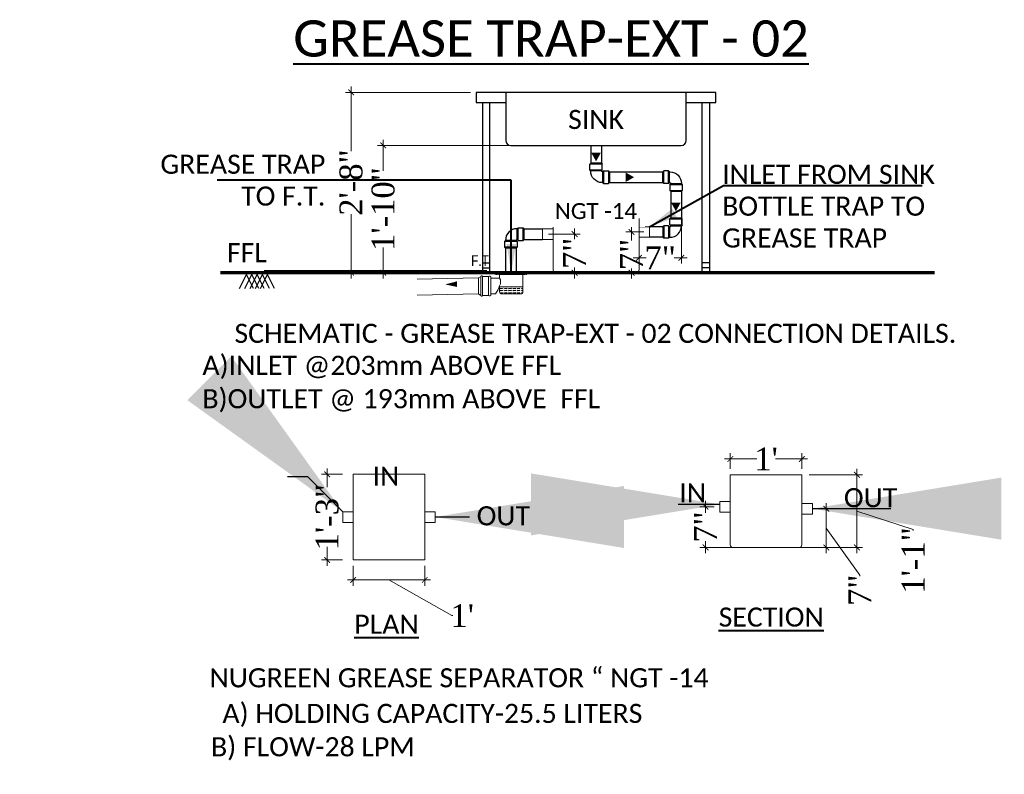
# Model space of a CAD drawing. Header units: inches. Extents: x 113025 to 158499, y 12149 to 30915.
# Tile 14 of 167: x 122670 to 122842, y 22923 to 23055. Entities that reach past the tile are written whole.
import ezdxf
from ezdxf.enums import TextEntityAlignment as Align

# ---------------------------------------------------------------- set-up
doc = ezdxf.new("R2010")
doc.units = ezdxf.units.IN
doc.header["$MEASUREMENT"] = 0
doc.header["$PDMODE"] = 34
doc.linetypes.add('ACAD_ISO11W100', pattern=[33, 12, -3, 12, -3, 0, -3])
for name, color, linetype, lineweight in [('A-TEXTS', 4, 'Continuous', 0), ('Flow Direction', 1, 'Continuous', 0), ('GREASE TRAP', 6, 'Continuous', 5), ('JMT SOIL PIPE', 4, 'Continuous', 0), ('JMT-P-WASTE', 3, 'Continuous', 0), ('P-Waste', 4, 'ACAD_ISO11W100', 0), ('P2 WASTE', 3, 'Continuous', 0), ('PP-DIM', 7, 'Continuous', 20), ('PP-DWS', 5, 'Continuous', 25), ('PP-TEXT', 7, 'Continuous', 40), ('PP-Waste Pipe', 3, 'Continuous', 25)]:
    doc.layers.add(name, color=color, linetype=linetype, lineweight=lineweight)
doc.layers.add('Cold Hot Water', color=8, linetype='Continuous')
doc.styles.add('PDF Arial', font='calibri.ttf')
doc.styles.get("Standard").update_dxf_attribs({"font": 'arial.ttf', "height": 6})
doc.styles.add('TIMES NEW ROMAN', font='times.ttf')
doc.styles.add('WMF-Arial1', font='arial.ttf')
doc.dimstyles.new('Copy of Standard', dxfattribs={"dimtxt": 60, "dimasz": 33, "dimexe": 15, "dimexo": 15, "dimgap": 15, "dimtad": 1, "dimtoh": 1, "dimdec": 0, "dimzin": 0, "dimdsep": 46, "dimtxsty": 'Standard', "dimcen": 0.09, "dimclrd": 256, "dimclre": 256, "dimclrt": 256, "dimadec": 0, "dimazin": 0, "dimtfac": 1, "dimtdec": 0, "dimtofl": 0, "dimtmove": 0, "dimatfit": 3, "dimfxl": 1, "dimtolj": 1, "dimtzin": 0, "dimlwd": -1, "dimlwe": -1, "dimarcsym": 0})
doc.dimstyles.new('PP-DIM', dxfattribs={"dimtxt": 4, "dimasz": 1, "dimexe": 1, "dimexo": 1, "dimgap": 0.09, "dimtad": 0, "dimdec": 0, "dimzin": 0, "dimdsep": 46, "dimlunit": 4, "dimtxsty": 'TIMES NEW ROMAN', "dimblk": 'ARCHTICK', "dimcen": 0.09, "dimdle": 1, "dimclrd": 256, "dimclre": 256, "dimclrt": 256, "dimadec": 0, "dimazin": 0, "dimtfac": 1, "dimtdec": 4, "dimtofl": 0, "dimtmove": 1, "dimatfit": 3, "dimfxl": 1, "dimtolj": 1, "dimtzin": 0, "dimlwd": -1, "dimlwe": -1, "dimarcsym": 0})

# ---------------------------------------------------------------- blocks, each defined once
blk = doc.blocks.new('_ArchTick')
at = {"color": 0, "linetype": 'ByBlock', "const_width": 0.15}
blk.add_lwpolyline([(-0.5, -0.5), (0.5, 0.5)], dxfattribs=at)
blk = doc.blocks.new('*D569')
at = {"layer": 'Defpoints', "color": 0, "transparency": 16777216}
for p in [(122749.76, 23041.84), (122727.9, 23010.32), (122749.76, 23010.32)]:
    blk.add_point(p, dxfattribs=at)
at = {"layer": 'PP-DIM', "transparency": 16777216}
for p, q in [((122727.9, 23042.84), (122727.9, 23031.59)), ((122748.76, 23041.84), (122726.9, 23041.84)), ((122727.9, 23009.32), (122727.9, 23020.58)), ((122748.76, 23010.32), (122726.9, 23010.32))]:
    blk.add_line(p, q, dxfattribs=at)
for p, rotation in [((122727.9, 23041.84), 90), ((122727.9, 23010.32), 270)]:
    blk.add_blockref('_ArchTick', p, dxfattribs=dict(at, rotation=rotation))
at = {"layer": 'PP-DIM', "transparency": 16777216, "insert": (122727.9, 23026.08), "char_height": 4, "attachment_point": 5, "rotation": 90, "style": 'TIMES NEW ROMAN'}
blk.add_mtext('\\A1;2\'-8"', dxfattribs=at)
blk = doc.blocks.new('*D570')
at = {"layer": 'Defpoints', "color": 0, "transparency": 16777216}
for p in [(122762.71, 23032.57), (122733.5, 23010.32), (122765.96, 23010.32)]:
    blk.add_point(p, dxfattribs=at)
at = {"layer": 'PP-DIM', "transparency": 16777216}
for p, q in [((122761.71, 23032.57), (122732.5, 23032.57)), ((122733.5, 23033.57), (122733.5, 23028.14)), ((122733.5, 23009.32), (122733.5, 23014.75)), ((122764.96, 23010.32), (122732.5, 23010.32))]:
    blk.add_line(p, q, dxfattribs=at)
for p, rotation in [((122733.5, 23032.57), 90), ((122733.5, 23010.32), 270)]:
    blk.add_blockref('_ArchTick', p, dxfattribs=dict(at, rotation=rotation))
at = {"layer": 'PP-DIM', "transparency": 16777216, "insert": (122733.5, 23021.45), "char_height": 4, "attachment_point": 5, "rotation": 90, "style": 'TIMES NEW ROMAN'}
blk.add_mtext('\\A1;1\'-10"', dxfattribs=at)
blk = doc.blocks.new('*D571')
at = {"layer": 'Defpoints', "color": 0, "transparency": 16777216}
for p in [(122727.37, 22975.1), (122723.72, 22960.12), (122727.37, 22960.12)]:
    blk.add_point(p, dxfattribs=at)
at = {"layer": 'PP-DIM', "transparency": 16777216}
for p, q in [((122723.72, 22976.1), (122723.72, 22972.83)), ((122726.37, 22975.1), (122722.72, 22975.1)), ((122723.72, 22959.12), (122723.72, 22962.39)), ((122726.37, 22960.12), (122722.72, 22960.12))]:
    blk.add_line(p, q, dxfattribs=at)
for p, rotation in [((122723.72, 22975.1), 90), ((122723.72, 22960.12), 270)]:
    blk.add_blockref('_ArchTick', p, dxfattribs=dict(at, rotation=rotation))
at = {"layer": 'PP-DIM', "transparency": 16777216, "insert": (122723.72, 22967.61), "char_height": 4, "attachment_point": 5, "rotation": 90, "style": 'TIMES NEW ROMAN'}
blk.add_mtext('\\A1;1\'-3"', dxfattribs=at)
blk = doc.blocks.new('*D572')
at = {"layer": 'Defpoints', "color": 0, "transparency": 16777216}
for p in [(122728.26, 22960.12), (122740.76, 22960.12), (122740.76, 22956.62)]:
    blk.add_point(p, dxfattribs=at)
at = {"layer": 'PP-DIM', "transparency": 16777216}
for p, q in [((122728.26, 22959.12), (122728.26, 22955.62)), ((122740.76, 22959.12), (122740.76, 22955.62)), ((122727.26, 22956.62), (122741.76, 22956.62)), ((122745.51, 22950.39), (122734.51, 22956.62)), ((122745.69, 22950.39), (122745.51, 22950.39))]:
    blk.add_line(p, q, dxfattribs=at)
at = {"layer": 'PP-DIM', "transparency": 16777216, "rotation": 180}
blk.add_blockref('_ArchTick', (122728.26, 22956.62), dxfattribs=at)
at = {"layer": 'PP-DIM', "transparency": 16777216}
blk.add_blockref('_ArchTick', (122740.76, 22956.62), dxfattribs=at)
at = {"layer": 'PP-DIM', "transparency": 16777216, "insert": (122747.31, 22950.39), "char_height": 4, "attachment_point": 5, "style": 'TIMES NEW ROMAN'}
blk.add_mtext("\\A1;1'", dxfattribs=at)
blk = doc.blocks.new('*D573')
at = {"layer": 'Defpoints', "color": 0, "transparency": 16777216}
for p in [(122806.63, 22977.77), (122794.14, 22975.02), (122806.63, 22975.02)]:
    blk.add_point(p, dxfattribs=at)
at = {"layer": 'PP-DIM', "transparency": 16777216}
for p, q in [((122793.14, 22977.77), (122798.76, 22977.77)), ((122794.14, 22976.02), (122794.14, 22978.77)), ((122807.63, 22977.77), (122802.01, 22977.77)), ((122806.63, 22976.02), (122806.63, 22978.77))]:
    blk.add_line(p, q, dxfattribs=at)
at = {"layer": 'PP-DIM', "transparency": 16777216, "rotation": 180}
blk.add_blockref('_ArchTick', (122794.14, 22977.77), dxfattribs=at)
at = {"layer": 'PP-DIM', "transparency": 16777216}
blk.add_blockref('_ArchTick', (122806.63, 22977.77), dxfattribs=at)
at = {"layer": 'PP-DIM', "transparency": 16777216, "insert": (122800.39, 22977.77), "char_height": 4, "attachment_point": 5, "style": 'TIMES NEW ROMAN'}
blk.add_mtext("\\A1;1'", dxfattribs=at)
blk = doc.blocks.new('*D574')
at = {"layer": 'Defpoints', "color": 0, "transparency": 16777216}
for p in [(122806.93, 22975.02), (122806.93, 22962.31), (122816.26, 22962.31)]:
    blk.add_point(p, dxfattribs=at)
at = {"layer": 'PP-DIM', "transparency": 16777216}
for p, q in [((122816.26, 22976.02), (122816.26, 22961.31)), ((122807.93, 22975.02), (122817.26, 22975.02)), ((122826.07, 22965.44), (122816.26, 22968.67)), ((122826.07, 22965.26), (122826.07, 22965.44)), ((122807.93, 22962.31), (122817.26, 22962.31))]:
    blk.add_line(p, q, dxfattribs=at)
for p, rotation in [((122816.26, 22975.02), 90), ((122816.26, 22962.31), 270)]:
    blk.add_blockref('_ArchTick', p, dxfattribs=dict(at, rotation=rotation))
at = {"layer": 'PP-DIM', "transparency": 16777216, "insert": (122826.07, 22960.04), "char_height": 4, "attachment_point": 5, "rotation": 90, "style": 'TIMES NEW ROMAN'}
blk.add_mtext('\\A1;1\'-1"', dxfattribs=at)
blk = doc.blocks.new('*D587')
at = {"layer": 'Defpoints', "color": 0, "transparency": 16777216}
for p in [(122792.3, 22969.43), (122789.81, 22962.31), (122795.84, 22962.31)]:
    blk.add_point(p, dxfattribs=at)
at = {"layer": 'PP-DIM', "transparency": 16777216}
for p, q in [((122789.81, 22970.43), (122789.81, 22968.33)), ((122791.3, 22969.43), (122788.81, 22969.43)), ((122794.84, 22962.31), (122788.81, 22962.31)), ((122789.81, 22961.31), (122789.81, 22963.4))]:
    blk.add_line(p, q, dxfattribs=at)
for p, rotation in [((122789.81, 22969.43), 90), ((122789.81, 22962.31), 270)]:
    blk.add_blockref('_ArchTick', p, dxfattribs=dict(at, rotation=rotation))
at = {"layer": 'PP-DIM', "transparency": 16777216, "insert": (122789.81, 22965.87), "char_height": 4, "attachment_point": 5, "rotation": 90, "style": 'TIMES NEW ROMAN'}
blk.add_mtext('\\A1;7"', dxfattribs=at)
blk = doc.blocks.new('*D588')
at = {"layer": 'Defpoints', "color": 0, "transparency": 16777216}
for p in [(122808.47, 22969.06), (122804.8, 22962.31), (122810.91, 22962.31)]:
    blk.add_point(p, dxfattribs=at)
at = {"layer": 'PP-DIM', "transparency": 16777216}
for p, q in [((122809.47, 22969.06), (122811.91, 22969.06)), ((122810.91, 22970.06), (122810.91, 22961.31)), ((122816.78, 22957.47), (122810.91, 22965.68)), ((122805.8, 22962.31), (122811.91, 22962.31)), ((122816.78, 22957.29), (122816.78, 22957.47))]:
    blk.add_line(p, q, dxfattribs=at)
for p, rotation in [((122810.91, 22969.06), 90), ((122810.91, 22962.31), 270)]:
    blk.add_blockref('_ArchTick', p, dxfattribs=dict(at, rotation=rotation))
at = {"layer": 'PP-DIM', "transparency": 16777216, "insert": (122816.78, 22954.83), "char_height": 4, "attachment_point": 5, "rotation": 90, "style": 'TIMES NEW ROMAN'}
blk.add_mtext('\\A1;7"', dxfattribs=at)
blk = doc.blocks.new('BEND 90-PP')
for p, q in [((-143.9, 124.6), (-137, 131.5)), ((-55.2, 124.6), (-143.9, 124.6)), ((-143.9, 89.9), (-143.9, 124.6)), ((-55.2, 89.9), (-143.9, 89.9)), ((-143.9, 89.9), (-137, 83.1)), ((-62, 131.5), (-137, 131.5)), ((-62, 83.1), (-137, 83.1)), ((-137, 80.7), (-137, 83.1)), ((-62, 131.5), (-55.2, 124.6)), ((-62, 83.1), (-55.2, 89.9)), ((-55.2, 89.9), (-55.2, 124.6)), ((-48.4, 81.8), (-55.2, 75)), ((-55.2, 75), (-55.2, 0)), ((-48.4, 81.8), (-48.4, -6.8)), ((-48.4, 81.8), (-6.8, 81.8)), ((-6.8, 81.8), (-6.8, -6.8)), ((0, 75), (-6.8, 81.8)), ((0, 75), (0, 0)), ((0, 75), (0, 0)), ((-48.4, -6.8), (-55.2, 0)), ((-6.8, -6.8), (0, 0)), ((-48.4, -6.8), (-6.8, -6.8))]:
    blk.add_line(p, q)
for centre, radius, start, end in [((-57.2, 79.9), 79.9, 179.41802, 271.37897), ((-53.4, 83.4), 8.64, 182.62253, 258.08047)]:
    blk.add_arc(centre, radius, start, end)
blk = doc.blocks.new('RHEHFTH')
at = {"layer": 'JMT SOIL PIPE', "linetype": 'Continuous', "ltscale": 2}
h = blk.add_hatch(dxfattribs=at)
h.set_pattern_fill('FLEX', color=4, scale=25.42805, style=0)
h.set_pattern_definition([(7e-15, (-5263673.425, 1425952.74), (0, 19.0710374), [19.0710374, -19.0710374]), (45, (-5263654.354, 1425952.74), (1e-15, 19.071037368), [4.76775935, -17.43500107, 4.76775935, -26.97051977])])
edge = h.paths.add_edge_path()
edge.add_line((419343.4, 116212.2), (419343.4, 116166.6))
edge.add_ellipse((419362.5, 116166.6), major_axis=(13.5, 13.5), ratio=1, start_angle=135, end_angle=225)
edge.add_line((419362.5, 116147.5), (419534.1, 116147.5))
edge.add_ellipse((419534.1, 116166.6), major_axis=(-13.5, 13.5), ratio=1, start_angle=135, end_angle=225)
edge.add_line((419553.2, 116166.6), (419553.2, 116212.2))
edge.add_line((419553.2, 116212.2), (419343.4, 116212.2))
at = {"color": 7}
for p, q in [((419499.2, 116326.8), (419334, 116326.8)), ((419489.7, 116338.2), (419407.1, 116338.2))]:
    blk.add_line(p, q, dxfattribs=at)
at = {"layer": 'JMT-P-WASTE'}
for p, q in [((419343.4, 116319.2), (419343.4, 116290.5)), ((419553.2, 116319.2), (419553.2, 116166.6)), ((419343.4, 116290.5), (419265.4, 116290.5)), ((419343.4, 116220.5), (419343.4, 116166.6)), ((419305.3, 116147.5), (419265.4, 116147.5)), ((419534.1, 116147.5), (419362.5, 116147.5))]:
    blk.add_line(p, q, dxfattribs=at)
at = {"layer": 'JMT-P-WASTE', "color": 3}
blk.add_line((419549.4, 116323), (419347.2, 116323), dxfattribs=at)
at = {"layer": 'JMT-P-WASTE', "color": 8}
blk.add_line((419553.2, 116212.2), (419343.4, 116212.2), dxfattribs=at)
at = {"layer": 'JMT-P-WASTE', "color": 1}
blk.add_lwpolyline([(418853, 116233.6, 0, 50.3, 0), (418960.8, 116235.5, 50.3, 50.3, 0)], format="xyseb", dxfattribs=at)
at = {"layer": 'JMT-P-WASTE', "color": 3}
for centre, start, end in [((419347.2, 116319.2), 90, 180), ((419549.4, 116319.2), 0, 90)]:
    blk.add_arc(centre, 3.81, start, end, dxfattribs=at)
at = {"layer": 'JMT-P-WASTE'}
for centre, radius, start, end in [((418970.8, 116368.8), 401, 326.50713, 338.28955), ((419274.9, 116255.5), 77, 332.9157, 27.0843), ((419362.5, 116166.6), 19.1, 180, 270), ((419534.1, 116166.6), 19.1, 270, 0)]:
    blk.add_arc(centre, radius, start, end, dxfattribs=at)
at = {"layer": 'P-Waste', "color": 3}
for p, q in [((419344.4, 116338.2), (419344.4, 116337.3)), ((419344.4, 116337.3), (419368.8, 116337.3)), ((419546, 116337.3), (419521.6, 116337.3)), ((419546, 116338.2), (419546, 116337.3))]:
    blk.add_line(p, q, dxfattribs=at)
blk.add_lwpolyline([(419521.5, 116338.2), (419588.2, 116338.2), (419588.2, 116323), (419302.2, 116323), (419302.2, 116338.2), (419368.9, 116338.2)], dxfattribs=at)
blk.add_arc((419445.2, 116586.2), 259.4, 252.89795, 287.10205, dxfattribs=at)
at = {"layer": 'P2 WASTE'}
for p, q in [((419153.6, 116291.2), (418602.2, 116279.9)), ((419174.4, 116303.5), (419153.6, 116291.2)), ((419153.6, 116148.2), (419153.6, 116291.2)), ((419174.4, 116303.5), (419174.4, 116134.4)), ((419190, 116303.5), (419190, 116134.4)), ((419243.9, 116303.5), (419190, 116303.5)), ((419243.9, 116303.5), (419243.9, 116134.4)), ((419153.6, 116148.2), (418602.2, 116136.8)), ((419174.4, 116134.4), (419153.6, 116148.2)), ((419243.9, 116134.4), (419190, 116134.4))]:
    blk.add_line(p, q, dxfattribs=at)
blk.add_lwpolyline([(419265.4, 116295.7), (419265.4, 116219.7), (419265.4, 116142.2)], dxfattribs=at)
for centre, radius, start, end in [((419182.2, 116303.5), 7.8, 0, 180), ((419253.7, 116297), 11.8, 353.65981, 146.48484), ((419182.2, 116134.4), 7.8, 180, 0), ((419253.7, 116140.9), 11.8, 213.51516, 6.34019)]:
    blk.add_arc(centre, radius, start, end, dxfattribs=at)
at = {"layer": 'A-TEXTS', "style": 'WMF-Arial1', "width": 0.8}
blk.add_text('F.T', height=95.36, rotation=359.99867, dxfattribs=at).set_placement((419087.3, 116399.9, 0))
blk = doc.blocks.new('*D589')
at = {"layer": 'Defpoints', "color": 0, "transparency": 16777216}
for p in [(122780.02, 23017.44), (122776.89, 23010.32), (122780.02, 23010.32)]:
    blk.add_point(p, dxfattribs=at)
at = {"layer": 'PP-DIM', "transparency": 16777216}
for p, q in [((122779.02, 23017.44), (122775.89, 23017.44)), ((122776.89, 23018.44), (122776.89, 23015.98)), ((122779.02, 23010.32), (122775.89, 23010.32)), ((122776.89, 23009.32), (122776.89, 23011.05))]:
    blk.add_line(p, q, dxfattribs=at)
for p, rotation in [((122776.89, 23017.44), 90), ((122776.89, 23010.32), 270)]:
    blk.add_blockref('_ArchTick', p, dxfattribs=dict(at, rotation=rotation))
at = {"layer": 'PP-DIM', "transparency": 16777216, "insert": (122776.89, 23013.51), "char_height": 4, "attachment_point": 5, "rotation": 90, "style": 'TIMES NEW ROMAN'}
blk.add_mtext('\\A1;7"', dxfattribs=at)
blk = doc.blocks.new('*D590')
at = {"layer": 'Defpoints', "color": 0, "transparency": 16777216}
for p in [(122761.36, 23017.07), (122761.36, 23010.32), (122766.94, 23010.32)]:
    blk.add_point(p, dxfattribs=at)
at = {"layer": 'PP-DIM', "transparency": 16777216}
for p, q in [((122762.36, 23017.07), (122767.94, 23017.07)), ((122766.94, 23018.07), (122766.94, 23016.16)), ((122762.36, 23010.32), (122767.94, 23010.32)), ((122766.94, 23009.32), (122766.94, 23011.23))]:
    blk.add_line(p, q, dxfattribs=at)
for p, rotation in [((122766.94, 23017.07), 90), ((122766.94, 23010.32), 270)]:
    blk.add_blockref('_ArchTick', p, dxfattribs=dict(at, rotation=rotation))
at = {"layer": 'PP-DIM', "transparency": 16777216, "insert": (122766.94, 23013.7), "char_height": 4, "attachment_point": 5, "rotation": 90, "style": 'TIMES NEW ROMAN'}
blk.add_mtext('\\A1;7"', dxfattribs=at)
blk = doc.blocks.new('*D591')
at = {"layer": 'Defpoints', "color": 0, "transparency": 16777216}
for p in [(122778.19, 23020.81), (122785.59, 23020.81), (122778.19, 23012.93)]:
    blk.add_point(p, dxfattribs=at)
at = {"layer": 'PP-DIM', "transparency": 16777216}
for p, q in [((122778.19, 23019.81), (122778.19, 23011.93)), ((122785.59, 23019.81), (122785.59, 23011.93)), ((122777.19, 23012.93), (122779.42, 23012.93)), ((122786.59, 23012.93), (122784.36, 23012.93))]:
    blk.add_line(p, q, dxfattribs=at)
at = {"layer": 'PP-DIM', "transparency": 16777216, "rotation": 180}
blk.add_blockref('_ArchTick', (122778.19, 23012.93), dxfattribs=at)
at = {"layer": 'PP-DIM', "transparency": 16777216}
blk.add_blockref('_ArchTick', (122785.59, 23012.93), dxfattribs=at)
at = {"layer": 'PP-DIM', "transparency": 16777216, "insert": (122781.89, 23012.93), "char_height": 4, "attachment_point": 5, "style": 'TIMES NEW ROMAN'}
blk.add_mtext('\\A1;7"', dxfattribs=at)

msp = doc.modelspace()

# ---------------------------------------------------------------- linework, layer by layer
at = {"color": 0}
for p, q in [((122749.76, 23041.84, -2910190.09), (122749.76, 23040.1, -2910190.09)), ((122791.62, 23041.84, -2910190.09), (122749.76, 23041.84, -2910190.09)), ((122754.93, 23041.84, -2910190.09), (122754.93, 23033.44, -2910190.09)), ((122786.45, 23033.32, -2910190.09), (122786.45, 23041.84, -2910190.09)), ((122791.62, 23040.1, -2910190.09), (122791.62, 23041.84, -2910190.09)), ((122749.76, 23040.1, -2910190.09), (122754.93, 23040.1, -2910190.09)), ((122750.85, 23040.1, -2910190.09), (122750.85, 23010.32, -2910190.09)), ((122752.15, 23014.69, -2910190.09), (122752.15, 23040.1, -2910190.09)), ((122786.45, 23040.1, -2910190.09), (122791.62, 23040.1, -2910190.09)), ((122789.22, 23010.32, -2910190.09), (122789.22, 23040.1, -2910190.09)), ((122790.53, 23040.1, -2910190.09), (122790.53, 23010.32, -2910190.09)), ((122755.8, 23032.57, -2910190.09), (122785.58, 23032.57, -2910190.09)), ((122752.15, 23010.32, -2910190.09), (122752.15, 23016.43, -2910190.09)), ((122750.85, 23012.07, -2910190.09), (122752.15, 23012.07, -2910190.09)), ((122790.53, 23012.07, -2910190.09), (122789.22, 23012.07, -2910190.09)), ((122708.42, 23007.57, -2910190.09), (122709.65, 23010.02, -2910190.09)), ((122709.34, 23007.57, -2910190.09), (122710.56, 23010.02, -2910190.09)), ((122710.87, 23007.57, -2910190.09), (122709.65, 23010.02, -2910190.09)), ((122710.26, 23007.57, -2910190.09), (122711.48, 23010.02, -2910190.09)), ((122711.79, 23007.57, -2910190.09), (122710.56, 23010.02, -2910190.09)), ((122711.17, 23007.57, -2910190.09), (122712.4, 23010.02, -2910190.09)), ((122712.7, 23007.57, -2910190.09), (122711.48, 23010.02, -2910190.09)), ((122712.09, 23007.57, -2910190.09), (122713.31, 23010.02, -2910190.09)), ((122713.62, 23007.57, -2910190.09), (122712.4, 23010.02, -2910190.09)), ((122751.61, 23010.63, -2910190.09), (122712.7, 23010.63, -2910190.09)), ((122714.54, 23007.57, -2910190.09), (122713.31, 23010.02, -2910190.09)), ((122748.55, 23010.63, -2910190.09), (122718.2, 23010.63, -2910190.09)), ((122750.85, 23011.19, -2910190.09), (122752.15, 23011.19, -2910190.09)), ((122750.85, 23010.32, -2910190.09), (122752.15, 23010.32, -2910190.09)), ((122790.53, 23011.19, -2910190.09), (122789.22, 23011.19, -2910190.09)), ((122790.53, 23010.32, -2910190.09), (122789.22, 23010.32, -2910190.09))]:
    msp.add_line(p, q, dxfattribs=at)
at = {"color": 7, "const_width": 0.611, "elevation": -2910190.09}
msp.add_lwpolyline([(122705.06, 23010.32), (122829.83, 23010.32)], dxfattribs=at)
at = {"color": 7}
for centre, start, end in [((122755.8, 23033.44, -2910190.09), 180, 270), ((122785.58, 23033.44, -2910190.09), 270, 0)]:
    msp.add_arc(centre, 0.872, start, end, dxfattribs=at)
at = {"layer": 'Flow Direction', "elevation": -2910190.09}
for points in [[(122770.69, 23029.79, 0, 1.67, 0), (122770.69, 23031.28, 1.67, 1.67, 0)], [(122777.33, 23027.01, 0, 1.67, 0), (122775.84, 23027.01, 1.67, 1.67, 0)], [(122784.63, 23021.07, 0, 1.67, 0), (122784.63, 23022.57, 1.67, 1.67, 0)]]:
    msp.add_lwpolyline(points, format="xyseb", dxfattribs=at)
at = {"layer": 'GREASE TRAP'}
for p, q in [((122778.19, 23023.04, -2910190.09), (122763.19, 23023.04, -2910190.09)), ((122763.19, 23023.04, -2910190.09), (122763.19, 23010.77, -2910190.09)), ((122778.19, 23010.77, -2910190.09), (122778.19, 23023.04, -2910190.09)), ((122763.19, 23018, -2910190.09), (122761.36, 23018, -2910190.09)), ((122761.36, 23018, -2910190.09), (122761.36, 23016.14, -2910190.09)), ((122778.19, 23018.37, -2910190.09), (122780.02, 23018.37, -2910190.09)), ((122780.02, 23018.37, -2910190.09), (122780.02, 23016.51, -2910190.09)), ((122763.19, 23016.14, -2910190.09), (122761.36, 23016.14, -2910190.09)), ((122778.19, 23016.51, -2910190.09), (122780.02, 23016.51, -2910190.09)), ((122763.64, 23010.32, -2910190.09), (122777.74, 23010.32, -2910190.09)), ((122728.26, 22960.12, -2910190.09), (122728.26, 22975.1, -2910190.09)), ((122728.26, 22975.1, -2910190.09), (122740.76, 22975.1, -2910190.09)), ((122740.76, 22975.1, -2910190.09), (122740.76, 22960.12, -2910190.09)), ((122794.14, 22975.02, -2910190.09), (122806.63, 22975.02, -2910190.09)), ((122794.14, 22962.75, -2910190.09), (122794.14, 22975.02, -2910190.09)), ((122806.63, 22975.02, -2910190.09), (122806.63, 22962.75, -2910190.09)), ((122794.14, 22970.35, -2910190.09), (122792.3, 22970.35, -2910190.09)), ((122792.3, 22970.35, -2910190.09), (122792.3, 22968.5, -2910190.09)), ((122806.63, 22969.98, -2910190.09), (122808.47, 22969.98, -2910190.09)), ((122808.47, 22969.98, -2910190.09), (122808.47, 22968.13, -2910190.09)), ((122728.26, 22968.54, -2910190.09), (122726.43, 22968.54, -2910190.09)), ((122726.43, 22968.54, -2910190.09), (122726.43, 22966.68, -2910190.09)), ((122740.76, 22968.54, -2910190.09), (122742.59, 22968.54, -2910190.09)), ((122742.59, 22968.54, -2910190.09), (122742.59, 22966.68, -2910190.09)), ((122794.14, 22968.5, -2910190.09), (122792.3, 22968.5, -2910190.09)), ((122806.63, 22968.13, -2910190.09), (122808.47, 22968.13, -2910190.09)), ((122728.26, 22966.68, -2910190.09), (122726.43, 22966.68, -2910190.09)), ((122740.76, 22966.68, -2910190.09), (122742.59, 22966.68, -2910190.09)), ((122806.19, 22962.31, -2910190.09), (122794.58, 22962.31, -2910190.09)), ((122740.76, 22960.12, -2910190.09), (122728.26, 22960.12, -2910190.09))]:
    msp.add_line(p, q, dxfattribs=at)
for centre, start, end in [((122763.64, 23010.77, -2910190.09), 180, 270), ((122777.74, 23010.77, -2910190.09), 270, 0), ((122794.58, 22962.75, -2910190.09), 180, 270), ((122806.19, 22962.75, -2910190.09), 270, 0)]:
    msp.add_arc(centre, 0.445, start, end, dxfattribs=at)
at = {"layer": 'PP-Waste Pipe', "ltscale": 0.25}
for p, q in [((122769.76, 23032.57, -2910190.09), (122769.76, 23029.47, -2910190.09)), ((122771.62, 23032.57, -2910190.09), (122771.62, 23029.47, -2910190.09)), ((122773.01, 23027.94, -2910190.09), (122782.34, 23027.94, -2910190.09)), ((122773.01, 23026.08, -2910190.09), (122782.34, 23026.08, -2910190.09)), ((122783.74, 23024.55, -2910190.09), (122783.74, 23019.9, -2910190.09)), ((122785.59, 23024.55, -2910190.09), (122785.59, 23019.9, -2910190.09)), ((122758.12, 23018, -2910190.09), (122761.36, 23018, -2910190.09)), ((122782.34, 23018.37, -2910190.09), (122780.02, 23018.37, -2910190.09)), ((122758.12, 23016.14, -2910190.09), (122761.36, 23016.14, -2910190.09)), ((122782.34, 23016.51, -2910190.09), (122780.02, 23016.51, -2910190.09)), ((122754.87, 23014.61, -2910190.09), (122754.87, 23010.32, -2910190.09)), ((122756.73, 23014.61, -2910190.09), (122756.73, 23010.32, -2910190.09))]:
    msp.add_line(p, q, dxfattribs=at)

# ---------------------------------------------------------------- block references
at = {"layer": 'PP-DWS', "ltscale": 0.25, "xscale": 0.01944681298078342, "yscale": 0.01944681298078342, "zscale": 0.01944681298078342}
msp.add_blockref('RHEHFTH', (114598.95, 20747.91, -2910190.09), dxfattribs=at)
at = {"layer": 'PP-Waste Pipe', "ltscale": 0.25}
for p, xscale, yscale, zscale, rotation in [((122769.76, 23029.47, -2910190.09), -0.02472068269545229, 0.02472068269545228, 0.02472068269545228, 269.9999999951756), ((122785.59, 23024.55, -2910190.09), -0.02472068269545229, 0.02472068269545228, 0.02472068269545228, 89.9999999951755), ((122785.59, 23019.9, -2910190.09), 0.02472068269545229, 0.02472068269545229, 0.02472068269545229, 90.00000000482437), ((122754.87, 23014.61, -2910190.09), 0.02472068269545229, 0.02472068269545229, 0.02472068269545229, 270.0000000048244)]:
    msp.add_blockref('BEND 90-PP', p, dxfattribs=dict(at, xscale=xscale, yscale=yscale, zscale=zscale, rotation=rotation))

# ---------------------------------------------------------------- texts
at = {"layer": 'PP-TEXT', "style": 'PDF Arial'}
for s, height, p in [('SINK', 3.337, (122770.69, 23035.44, -2910190.09)), ('SCHEMATIC - GREASE TRAP-EXT - 02 CONNECTION DETAILS.', 3.3373, (122770.57, 22998.06, -2910190.09))]:
    msp.add_text(s, height=height, dxfattribs=at).set_placement(p, align=Align.CENTER)
msp.add_text('FFL', height=3.337, dxfattribs=at).set_placement((122706.21, 23012.16, -2910190.09))
for s, insert, char_height, width, attachment_point in [('{\\LGREASE TRAP-EXT - 02}', (122717.79, 23054.43, -5820380.18), 6.3409, 100.9087, 1), ('GREASE TRAP TO F.T.', (122723.4, 23030.95), 3.3373, 29.5124, 3), ('INLET FROM SINK BOTTLE TRAP TO GREASE TRAP', (122792.71, 23029.19), 3.3373, 52.1669, 1), ('A)INLET @203mm ABOVE FFL', (122701.92, 22993.77), 3.3373, 67.859, 4), ('B)OUTLET @ 193mm ABOVE  FFL', (122701.92, 22987.94), 3.3373, 73.9665, 4), ('IN', (122736.31, 22974.77, -2910190.09), 3.337, 44.3333, 6), ('IN', (122789.9, 22971.85, -2910190.09), 3.337, 4.8386, 6), ('OUT', (122813.98, 22970.98, -2910190.09), 3.337, 10.0675, 4), ('\\pi17.605;OUT', (122732.23, 22967.82, -2910190.09), 3.3373, 44.3333, 4), ('\\pi13.205;{\\LSECTION}', (122778.9, 22950.12, -2910190.09), 3.3373, 44.3333, 4), ('\\pi1.2809;{\\LPLAN}', (122727.18, 22948.88, -2910190.09), 3.3373, 13.041, 4), ('NUGREEN GREASE SEPARATOR “ NGT -14', (122703.17, 22939.51, -2910190.09), 3.3373, 101.7995, 4), ('\\pi35.671;A) HOLDING CAPACITY-25.5 LITERS', (122669.74, 22932.94, -2910190.09), 3.3373, 145.2214, 4), ('\\pi1.6679;B) FLOW-28 LPM', (122701.76, 22927.11, -2910190.09), 3.3373, 38.4287, 4)]:
    msp.add_mtext(s, dxfattribs=dict(at, insert=insert, char_height=char_height, width=width, attachment_point=attachment_point))

# ---------------------------------------------------------------- dimensions: what is measured, and where the dimension line sits
at = {"layer": 'PP-DIM'}
for base, p1, p2, angle, picture, middle in [((122727.9, 23010.32, -2910190.09), (122749.76, 23041.84, -2910190.09), (122749.76, 23010.32, -2910190.09), 90, '*D569', (122727.9, 23026.08, -2910190.09)), ((122733.5, 23010.32, -2910190.09), (122762.71, 23032.57, -2910190.09), (122765.96, 23010.32, -2910190.09), 90, '*D570', (122733.5, 23021.45, -2910190.09)), ((122723.72, 22960.12, -2910190.09), (122727.37, 22975.1, -2910190.09), (122727.37, 22960.12, -2910190.09), 270, '*D571', (122723.72, 22967.61, -2910190.09)), ((122789.81, 22962.31, -2910190.09), (122792.3, 22969.43, -2910190.09), (122795.84, 22962.31, -2910190.09), 90, '*D587', (122789.81, 22965.87, -2910190.09))]:
    dim = msp.add_linear_dim(base=base, p1=p1, p2=p2, angle=angle, dimstyle='PP-DIM', dxfattribs=at)
    dim.commit()
    dim.dimension.update_dxf_attribs({"geometry": picture, "text_midpoint": middle})
dim = msp.add_aligned_dim(p1=(122761.36, 23017.07, -2910190.09), p2=(122761.36, 23010.32, -2910190.09), distance=5.58, dimstyle='PP-DIM', dxfattribs=at)
dim.commit()
dim.dimension.update_dxf_attribs({"geometry": '*D590', "text_midpoint": (122766.94, 23013.7, -2910190.09)})
for base, p1, p2, angle, picture, middle, dimtype in [((122776.89, 23010.32, -2910190.09), (122780.02, 23017.44, -2910190.09), (122780.02, 23010.32, -2910190.09), 270, '*D589', (122776.89, 23013.51, -2910190.09), 161), ((122816.26, 22962.31, -2910190.09), (122806.93, 22975.02, -2910190.09), (122806.93, 22962.31, -2910190.09), 270, '*D574', (122826.07, 22965.17, -2910190.09), 161), ((122810.91, 22962.31, -2910190.09), (122808.47, 22969.06, -2910190.09), (122804.8, 22962.31, -2910190.09), 90, '*D588', (122816.78, 22957.2, -2910190.09), 160)]:
    dim = msp.add_linear_dim(base=base, p1=p1, p2=p2, angle=angle, dimstyle='PP-DIM', dxfattribs=at)
    dim.commit()
    dim.dimension.update_dxf_attribs({"geometry": picture, "text_midpoint": middle, "dimtype": dimtype})
dim = msp.add_linear_dim(base=(122806.63, 22977.77, -2910190.09), p1=(122794.14, 22975.02, -2910190.09), p2=(122806.63, 22975.02, -2910190.09), dimstyle='PP-DIM', dxfattribs=at)
dim.commit()
dim.dimension.update_dxf_attribs({"geometry": '*D573', "text_midpoint": (122800.39, 22977.77, -2910190.09)})
dim = msp.add_linear_dim(base=(122740.7594, 22956.6196, -2910190.0914), p1=(122728.2631, 22960.118, -2910190.0914), p2=(122740.7594, 22960.118, -2910190.0914), dimstyle='PP-DIM', dxfattribs=at)
dim.commit()
dim.dimension.update_dxf_attribs({"geometry": '*D572', "text_midpoint": (122745.777, 22950.3933, -2910190.0914), "dimtype": 160})

# ---------------------------------------------------------------- leaders
at = {"layer": 'Cold Hot Water'}
for points, override in [([(122726.43, 22968.54, -2910190.09), (122720.36, 22974.62, -2910190.09), (122716.8, 22974.62, -2910190.09)], {"dimgap": 24, "dimtad": 0, "dimfxl": 12, "dimtfill": 1, "dimarcsym": 1}), ([(122792.3, 22969.83, -2910190.09), (122785.04, 22969.83, -2910190.09)], {"dimgap": 24, "dimtad": 0, "dimfxl": 12, "dimtfill": 1, "dimarcsym": 1}), ([(122808.47, 22969.09, -2910190.09), (122822.19, 22969.09, -2910190.09)], {"dimgap": 24, "dimtad": 0, "dimfxl": 12, "dimtfill": 1, "dimarcsym": 1}), ([(122742.59, 22967.63, -2910190.09), (122748.57, 22967.63, -2910190.09)], {"dimtad": 0, "dimfxl": 12, "dimtfill": 1, "dimarcsym": 1})]:
    msp.add_leader(points, dimstyle='Copy of Standard', override=override, dxfattribs=at)
at = {"layer": 'PP-TEXT'}
for points in [[(122755.88, 23010.32, -2910190.09), (122755.88, 23026.5, -2910190.09), (122704.52, 23026.5, -2910190.09)], [(122780.02, 23018.37, -2910190.09), (122792.97, 23025.54, -2910190.09), (122827.66, 23025.54, -2910190.09)]]:
    msp.add_leader(points, dimstyle='PP-DIM', override={"dimasz": 5}, dxfattribs=at)

# ---------------------------------------------------------------- next in the draw order: texts
at = {"layer": 'PP-TEXT', "insert": (122777.83, 23021.08, -2910190.09), "char_height": 2.781, "width": 14.6411, "attachment_point": 6, "style": 'PDF Arial', "bg_fill": 2}
msp.add_mtext('NGT -14', dxfattribs=at)

# ---------------------------------------------------------------- next in the draw order: dimensions: what is measured, and where the dimension line sits
at = {"layer": 'PP-DIM'}
dim = msp.add_aligned_dim(p1=(122785.59, 23020.81, -2910190.09), p2=(122778.19, 23020.81, -2910190.09), distance=7.88, dimstyle='PP-DIM', dxfattribs=at)
dim.commit()
dim.dimension.update_dxf_attribs({"geometry": '*D591', "text_midpoint": (122781.89, 23012.93, -2910190.09)})

doc.saveas('drawing.dxf')
